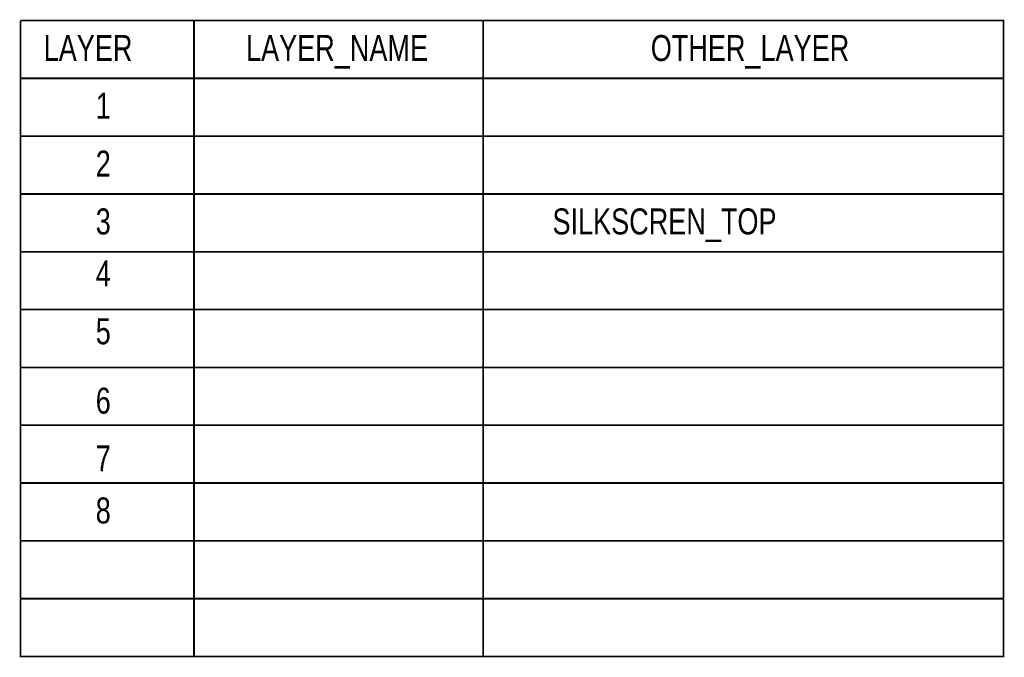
# Model space of a CAD drawing. Extents: x 0 to 180, y 0 to 69.
# Tile 6 of 6: x 137 to 180, y 13 to 41. Entities that reach past the tile are written whole.
import ezdxf

# ---------------------------------------------------------------- set-up
doc = ezdxf.new("R2010")
doc.units = 0
doc.layers.add('BG_OUTLINE', color=254, linetype='CONTINUOUS')
doc.layers.add('PG_SILKSCREEN_TOP', color=92, linetype='CONTINUOUS')

msp = doc.modelspace()

# ---------------------------------------------------------------- linework, layer by layer
at = {"layer": 'BG_OUTLINE', "const_width": 0.0762}
for points in [[(136.6774, 40.894), (179.8574, 40.894), (179.8574, 38.354)], [(136.6774, 38.354), (136.6774, 40.894)], [(144.2974, 40.894), (144.2974, 12.954)], [(156.9974, 12.954), (156.9974, 40.894)], [(136.6774, 38.354), (179.8574, 38.354), (179.8574, 12.954), (136.6774, 12.954), (136.6774, 38.354)], [(136.6774, 38.354), (179.8574, 38.354)], [(136.6774, 35.814), (179.8574, 35.814)], [(136.6774, 33.274), (179.8574, 33.274)], [(136.6774, 30.734), (179.8574, 30.734)], [(136.6774, 28.194), (179.8574, 28.194)], [(136.6774, 25.654), (179.8574, 25.654)], [(136.6774, 23.114), (179.8574, 23.114)], [(136.6774, 20.574), (179.8574, 20.574)], [(136.6774, 18.034), (179.8574, 18.034)], [(136.6774, 15.494), (179.8574, 15.494)]]:
    msp.add_lwpolyline(points, dxfattribs=at)

# ---------------------------------------------------------------- texts
at = {"layer": 'BG_OUTLINE', "width": 0.777778}
for s, p in [('LAYER', (137.6934, 39.116)), ('LAYER_NAME', (146.5834, 39.116)), ('OTHER_LAYER', (164.3634, 39.116)), ('1', (139.9794, 36.576)), ('2', (139.9794, 34.036)), ('3', (139.9794, 31.496)), ('4', (139.9794, 29.21)), ('5', (139.9794, 26.67)), ('6', (139.9794, 23.622)), ('7', (139.9794, 21.082)), ('8', (139.9794, 18.796))]:
    msp.add_text(s, height=1.143, dxfattribs=at).set_placement(p)
at = {"layer": 'PG_SILKSCREEN_TOP', "width": 0.777778}
msp.add_text('SILKSCREN_TOP', height=1.143, dxfattribs=at).set_placement((160.0454, 31.496))

doc.saveas('drawing.dxf')
